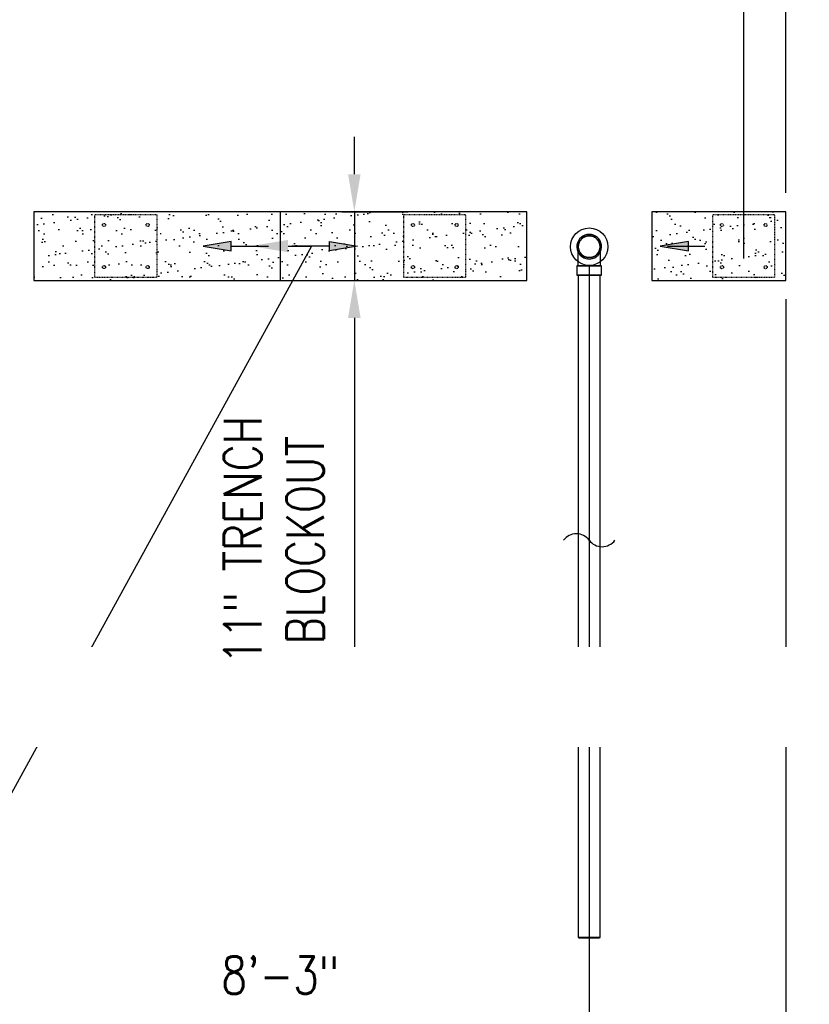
# Model space of a CAD drawing. Header units: inches. Extents: x -1118 to 4898, y -2233 to -529.
# Tile 121 of 124: x 865 to 992, y -834 to -676. Entities that reach past the tile are written whole.
import ezdxf
from ezdxf import colors
from ezdxf.entities.mleader import LeaderData, LeaderLine
from ezdxf.math import Vec2, Vec3

# ---------------------------------------------------------------- set-up
doc = ezdxf.new("R2010")
doc.units = ezdxf.units.IN
doc.header["$MEASUREMENT"] = 0
doc.linetypes.add('Dash', pattern=[0.25, 0.125, -0.125])
doc.layers.get('0').update_dxf_attribs({"color": 241})
for name, color, linetype in [('A-FLOR-PATT', 8, 'Continuous'), ('A-FLOR-SLOPE', 172, 'Continuous'), ('P-DRNS-PIPE', 3, 'Dash'), ('S-ANNO-DIMS', 1, 'Continuous'), ('S-ANNO-NOTE', 2, 'Continuous'), ('S-ANNO-SYMB', 2, 'Continuous'), ('S-DOOR-SOLE', 131, 'Dash'), ('S-DOOR-TRNCH', 173, 'Continuous')]:
    doc.layers.add(name, color=color, linetype=linetype)
doc.layers.add('P-PIPE', color=9, linetype='Continuous', plot=False)
doc.styles.add('Annotative', font='romans.shx', dxfattribs={"width": 0.8, "height": 0.125})
doc.dimstyles.new('Annotative', dxfattribs={"dimscale": 0, "dimtxt": 0.125, "dimasz": 0.125, "dimexe": 0.18, "dimexo": 0.0625, "dimgap": 0.09, "dimtad": 1, "dimdec": 3, "dimzin": 3, "dimdsep": 46, "dimlunit": 4, "dimtxsty": 'Annotative', "dimcen": 0.09, "dimclrt": 2, "dimazin": 2, "dimtfac": 1, "dimtdec": 3, "dimtmove": 0, "dimatfit": 0, "dimfxl": 1, "dimtfill": 1, "dimfrac": 2, "dimtolj": 1, "dimtzin": 0, "dimarcsym": 0})

# ---------------------------------------------------------------- blocks, each defined once
blk = doc.blocks.new('*D40')
at = {"layer": 'P-PIPE', "color": 0, "lineweight": -2, "transparency": 16777216}
for p, q in [((857.5, -715.6), (857.5, -845.75)), ((956.5, -715.6), (956.5, -845.75)), ((950.5, -837.11), (863.5, -837.11))]:
    blk.add_line(p, q, dxfattribs=at)
at = {"layer": 'P-PIPE', "color": 0, "transparency": 16777216}
for points in [[(863.5, -836.11), (863.5, -838.11), (857.5, -837.11)], [(950.5, -836.11), (950.5, -838.11), (956.5, -837.11)]]:
    blk.add_solid(points, dxfattribs=at)
at = {"layer": 'P-PIPE', "transparency": 16777216, "char_height": 6, "attachment_point": 5, "style": 'Annotative', "bg_fill": 3, "box_fill_scale": 1.25, "bg_fill_color": 256, "bg_fill_true_color": 13158600, "bg_fill_transparency": 0}
for s, insert in [('\\A1;8\'-3"', (907, -829.22)), ('\\A1;[2515]', (907, -846))]:
    blk.add_mtext(s, dxfattribs=dict(at, insert=insert))
blk = doc.blocks.new('*D46')
at = {"layer": 'S-ANNO-DIMS', "color": 0, "lineweight": -2, "transparency": 16777216}
for p, q in [((263.5, -762.6), (263.5, -879.54)), ((956.5, -762.59), (956.5, -879.54)), ((950.5, -870.9), (269.5, -870.9))]:
    blk.add_line(p, q, dxfattribs=at)
at = {"layer": 'S-ANNO-DIMS', "color": 0, "transparency": 16777216}
for points in [[(269.5, -869.9), (269.5, -871.9), (263.5, -870.9)], [(950.5, -869.9), (950.5, -871.9), (956.5, -870.9)]]:
    blk.add_solid(points, dxfattribs=at)
at = {"layer": 'S-ANNO-DIMS', "color": 2, "lineweight": -3, "transparency": 16777216, "insert": (610.12, -863.01), "char_height": 6, "width": 166.7663, "attachment_point": 5, "style": 'Annotative'}
blk.add_mtext('\\A1;FLOOR DRAINS @ 8\'-3" OC TYP', dxfattribs=at)
blk = doc.blocks.new('*D47')
at = {"layer": 'S-ANNO-DIMS', "color": 0, "lineweight": -2, "transparency": 16777216}
for p, q in [((988.02, -720.99), (988.02, -879.54)), ((956.5, -762.59), (956.5, -879.54)), ((950.5, -870.9), (944.5, -870.9)), ((956.5, -870.9), (988.02, -870.9)), ((994.02, -870.9), (1047.06, -870.9))]:
    blk.add_line(p, q, dxfattribs=at)
at = {"layer": 'S-ANNO-DIMS', "color": 0, "transparency": 16777216}
for points in [[(950.5, -869.9), (950.5, -871.9), (956.5, -870.9)], [(994.02, -869.9), (994.02, -871.9), (988.02, -870.9)]]:
    blk.add_solid(points, dxfattribs=at)
at = {"layer": 'S-ANNO-DIMS', "color": 2, "lineweight": -3, "transparency": 16777216, "insert": (1023.54, -862.01), "char_height": 6, "width": 55.1031, "attachment_point": 5, "style": 'Annotative'}
blk.add_mtext('\\A1;2\'-7 1/2"', dxfattribs=at)
blk = doc.blocks.new('*D52')
at = {"layer": 'S-ANNO-DIMS', "color": 0, "lineweight": -2, "transparency": 16777216}
for p, q in [((568.01, -549.82), (568.01, -571.67)), ((988.02, -703.99), (988.02, -554.39)), ((574.01, -563.03), (982.02, -563.03))]:
    blk.add_line(p, q, dxfattribs=at)
at = {"layer": 'S-ANNO-DIMS', "color": 0, "transparency": 16777216}
for points in [[(574.01, -562.03), (574.01, -564.03), (568.01, -563.03)], [(982.02, -562.03), (982.02, -564.03), (988.02, -563.03)]]:
    blk.add_solid(points, dxfattribs=at)
at = {"layer": 'S-ANNO-DIMS', "color": 2, "transparency": 16777216, "insert": (778.01, -555.13), "char_height": 6, "attachment_point": 5, "style": 'Annotative', "bg_fill": 3, "box_fill_scale": 1.25, "bg_fill_color": 256, "bg_fill_true_color": 13158600, "bg_fill_transparency": 0}
blk.add_mtext('\\A1;35\'-0"', dxfattribs=at)
blk = doc.blocks.new('*D57')
at = {"layer": 'S-ANNO-DIMS', "color": 0, "lineweight": -2, "transparency": 16777216}
for p, q in [((918.86, -700.99), (918.86, -694.99)), ((916.83, -706.99), (927.5, -706.99)), ((918.86, -706.99), (918.86, -717.99)), ((916.83, -717.99), (927.5, -717.99)), ((918.86, -723.99), (918.86, -785.15))]:
    blk.add_line(p, q, dxfattribs=at)
at = {"layer": 'S-ANNO-DIMS', "color": 0, "transparency": 16777216}
for points in [[(917.86, -700.99), (919.86, -700.99), (918.86, -706.99)], [(917.86, -723.99), (919.86, -723.99), (918.86, -717.99)]]:
    blk.add_solid(points, dxfattribs=at)
at = {"layer": 'S-ANNO-DIMS', "color": 2, "lineweight": -3, "transparency": 16777216, "insert": (905.97, -759.57), "char_height": 6, "attachment_point": 5, "rotation": 90, "style": 'Annotative'}
blk.add_mtext('\\A1;11" TRENCH\\PBLOCKOUT', dxfattribs=at)
blk = doc.blocks.new('TRENCH SOLE PLATE')
at = {"lineweight": -3, "ltscale": 0.25}
blk.add_lwpolyline([(-5, 5), (-5, -5), (5, -5), (5, 5)], close=True, dxfattribs=at)
for centre in [(-3.5, 3.375), (3.5, 3.375), (-3.5, -3.375), (3.5, -3.375)]:
    blk.add_circle(centre, 0.25, dxfattribs=at)
blk = doc.blocks.new('ARROW')
for p, q in [((-0.09375, -0.015625), (-0.09375, 0.015625)), ((-0.09375, 0.015625), (0, 0)), ((0, 0), (-0.09375, -0.015625))]:
    blk.add_line(p, q)
blk.add_lwpolyline([(-0.09375, 0), (-0.21875, 0)])
blk.add_solid([(-0.09375, 0.015625), (0, 0), (-0.09375, -0.015625)])
blk = doc.blocks.new('*D65')
at = {"layer": 'S-ANNO-DIMS', "color": 0, "lineweight": -2, "transparency": 16777216}
for p, q in [((981.26, -714.49), (981.26, -588.39)), ((988.02, -703.99), (988.02, -588.39)), ((975.26, -597.03), (969.26, -597.03)), ((981.26, -597.03), (988.02, -597.03)), ((994.02, -597.03), (1047.14, -597.03))]:
    blk.add_line(p, q, dxfattribs=at)
at = {"layer": 'S-ANNO-DIMS', "color": 0, "transparency": 16777216}
for points in [[(975.26, -596.03), (975.26, -598.03), (981.26, -597.03)], [(994.02, -596.03), (994.02, -598.03), (988.02, -597.03)]]:
    blk.add_solid(points, dxfattribs=at)
at = {"layer": 'S-ANNO-DIMS', "color": 2, "transparency": 16777216, "insert": (1030.14, -605.92), "char_height": 6, "attachment_point": 5, "style": 'Annotative', "bg_fill": 3, "box_fill_scale": 1.25, "bg_fill_color": 256, "bg_fill_true_color": 13158600, "bg_fill_transparency": 0}
blk.add_mtext('\\A1;(TYP) ', dxfattribs=at)
at = {"layer": 'S-ANNO-DIMS', "color": 2, "transparency": 16777216, "insert": (1030.14, -588.13), "char_height": 6, "attachment_point": 5, "style": 'Annotative', "bg_fill": 3, "box_fill_scale": 1.25, "bg_fill_color": 256, "bg_fill_true_color": 13158600, "bg_fill_transparency": 0}
blk.add_mtext('\\A1;6 3/4"', dxfattribs=at)
blk = doc.blocks.new('*D66')
at = {"layer": 'S-ANNO-DIMS', "color": 0, "lineweight": -2, "transparency": 16777216}
for p, q in [((585.26, -714.49), (585.26, -588.39)), ((981.26, -714.49), (981.26, -588.39)), ((975.26, -597.03), (591.26, -597.03))]:
    blk.add_line(p, q, dxfattribs=at)
at = {"layer": 'S-ANNO-DIMS', "color": 0, "transparency": 16777216}
for points in [[(591.26, -596.03), (591.26, -598.03), (585.26, -597.03)], [(975.26, -596.03), (975.26, -598.03), (981.26, -597.03)]]:
    blk.add_solid(points, dxfattribs=at)
at = {"layer": 'S-ANNO-DIMS', "color": 2, "transparency": 16777216, "insert": (783.26, -588.13), "char_height": 6, "attachment_point": 5, "style": 'Annotative', "bg_fill": 3, "box_fill_scale": 1.25, "bg_fill_color": 256, "bg_fill_true_color": 13158600, "bg_fill_transparency": 0}
blk.add_mtext('\\A1;SOLE PLATES @ 4\'-1 1/2" OC TYP', dxfattribs=at)
blk = doc.blocks.new('_DotSmall')
at = {"color": 0, "linetype": 'ByBlock', "const_width": 0.5}
blk.add_lwpolyline([(-0.0625, 0, 1), (0.0625, 0, 1)], format="xyb", close=True, dxfattribs=at)

msp = doc.modelspace()

# ---------------------------------------------------------------- linework, layer by layer
at = {"layer": 'P-PIPE'}
for p, q in [((954.5186, -715.656), (954.5186, -717.1559)), ((958.4766, -717.1559), (958.4766, -715.656)), ((954.7476, -717.1583), (954.7476, -823.2221)), ((958.2476, -823.2221), (958.2476, -717.1583))]:
    msp.add_line(p, q, dxfattribs=at)
at = {"layer": 'P-PIPE', "flags": 128}
for points in [[(954.7476, -712.5931), (954.749, -712.5231), (954.7532, -712.4533), (954.7602, -712.3836), (954.7699, -712.3143), (954.7825, -712.2455), (954.7977, -712.1771), (954.8157, -712.1095), (954.8364, -712.0426), (954.8598, -711.9766), (954.8857, -711.9116), (954.9143, -711.8477), (954.9453, -711.785), (954.9789, -711.7236), (955.0149, -711.6636), (955.0532, -711.605), (955.0939, -711.548), (955.1368, -711.4927), (955.1819, -711.4392), (955.2291, -711.3875), (955.2783, -711.3378), (955.3295, -711.29), (955.3826, -711.2443), (955.4374, -711.2008), (955.4939, -711.1595), (955.552, -711.1206), (955.6117, -711.0839), (955.6727, -711.0497), (955.7351, -711.018), (955.7987, -710.9887), (955.8634, -710.9621), (955.9292, -710.938), (955.9958, -710.9166), (956.0633, -710.8979), (956.1314, -710.8819), (956.2001, -710.8686), (956.2693, -710.8581), (956.3389, -710.8503), (956.4087, -710.8454), (956.4787, -710.8432), (956.4976, -710.8431)], [(956.4976, -710.8431), (956.5676, -710.8445), (956.6374, -710.8487), (956.7071, -710.8557), (956.7764, -710.8655), (956.8452, -710.878), (956.9135, -710.8933), (956.9812, -710.9113), (957.0481, -710.932), (957.1141, -710.9553), (957.1791, -710.9813), (957.243, -711.0098), (957.3057, -711.0409), (957.3671, -711.0744), (957.4271, -711.1104), (957.4857, -711.1488), (957.5427, -711.1895), (957.598, -711.2324), (957.6515, -711.2775), (957.7032, -711.3247), (957.7529, -711.3739), (957.8007, -711.4251), (957.8464, -711.4781), (957.8899, -711.5329), (957.9312, -711.5895), (957.9701, -711.6476), (958.0068, -711.7072), (958.041, -711.7683), (958.0727, -711.8307), (958.102, -711.8943), (958.1286, -711.959), (958.1527, -712.0247), (958.1741, -712.0914), (958.1928, -712.1588), (958.2088, -712.227), (958.2221, -712.2957), (958.2326, -712.3649), (958.2404, -712.4345), (958.2453, -712.5043), (958.2475, -712.5742), (958.2476, -712.5931)], [(956.4976, -714.3431), (956.4276, -714.3417), (956.3577, -714.3375), (956.2881, -714.3305), (956.2188, -714.3208), (956.1499, -714.3082), (956.0816, -714.293), (956.0139, -714.275), (955.9471, -714.2543), (955.8811, -714.2309), (955.8161, -714.205), (955.7522, -714.1764), (955.6895, -714.1454), (955.628, -714.1118), (955.568, -714.0758), (955.5094, -714.0375), (955.4525, -713.9968), (955.3972, -713.9539), (955.3436, -713.9088), (955.292, -713.8616), (955.2422, -713.8124), (955.1944, -713.7612), (955.1488, -713.7081), (955.1053, -713.6533), (955.064, -713.5968), (955.025, -713.5387), (954.9884, -713.479), (954.9541, -713.418), (954.9224, -713.3556), (954.8932, -713.292), (954.8665, -713.2273), (954.8424, -713.1615), (954.821, -713.0949), (954.8023, -713.0274), (954.7863, -712.9593), (954.773, -712.8906), (954.7625, -712.8214), (954.7548, -712.7518), (954.7498, -712.682), (954.7477, -712.612), (954.7476, -712.5931)], [(954.7476, -714.4533), (954.7476, -714.3408), (954.7476, -714.2304), (954.7476, -714.1224), (954.7476, -714.0169), (954.7476, -713.9141), (954.7476, -713.8141), (954.7476, -713.7171), (954.7476, -713.6232), (954.7476, -713.5327), (954.7476, -713.4456), (954.7476, -713.3621), (954.7476, -713.2823), (954.7476, -713.2064), (954.7476, -713.1344), (954.7476, -713.0665), (954.7476, -713.0028), (954.7476, -712.9434), (954.7476, -712.8884), (954.7476, -712.8379), (954.7476, -712.7919), (954.7476, -712.7506), (954.7476, -712.714), (954.7476, -712.6821), (954.7476, -712.6551), (954.7476, -712.6328), (954.7476, -712.6155), (954.7476, -712.6031), (954.7476, -712.5957), (954.7476, -712.5931)], [(958.2476, -712.5931), (958.2462, -712.6631), (958.242, -712.733), (958.235, -712.8026), (958.2252, -712.8719), (958.2127, -712.9408), (958.1974, -713.0091), (958.1794, -713.0768), (958.1587, -713.1436), (958.1354, -713.2096), (958.1094, -713.2746), (958.0809, -713.3385), (958.0498, -713.4012), (958.0163, -713.4627), (957.9803, -713.5227), (957.9419, -713.5813), (957.9012, -713.6382), (957.8583, -713.6935), (957.8132, -713.7471), (957.766, -713.7987), (957.7168, -713.8485), (957.6656, -713.8963), (957.6126, -713.9419), (957.5578, -713.9854), (957.5012, -714.0267), (957.4431, -714.0657), (957.3835, -714.1023), (957.3224, -714.1366), (957.26, -714.1683), (957.1964, -714.1975), (957.1317, -714.2242), (957.066, -714.2482), (956.9993, -714.2697), (956.9319, -714.2884), (956.8637, -714.3044), (956.795, -714.3177), (956.7258, -714.3282), (956.6562, -714.3359), (956.5864, -714.3409), (956.5165, -714.343), (956.4976, -714.3431)], [(958.2476, -712.5931), (958.2476, -712.5956), (958.2476, -712.603), (958.2476, -712.6154), (958.2476, -712.6327), (958.2476, -712.6548), (958.2476, -712.6818), (958.2476, -712.7137), (958.2476, -712.7502), (958.2476, -712.7915), (958.2476, -712.8374), (958.2476, -712.8879), (958.2476, -712.9429), (958.2476, -713.0022), (958.2476, -713.0659), (958.2476, -713.1337), (958.2476, -713.2057), (958.2476, -713.2816), (958.2476, -713.3613), (958.2476, -713.4448), (958.2476, -713.5318), (958.2476, -713.6224), (958.2476, -713.7162), (958.2476, -713.8131), (958.2476, -713.9131), (958.2476, -714.0159), (958.2476, -714.1214), (958.2476, -714.2294), (958.2476, -714.3397), (958.2476, -714.4522), (958.2476, -714.4967)], [(954.7476, -715.656), (954.7476, -715.5322), (954.7476, -715.4087), (954.7476, -715.2857), (954.7476, -715.1633), (954.7476, -715.0417), (954.7476, -714.9212), (954.7476, -714.8019), (954.7476, -714.684), (954.7476, -714.5678), (954.7476, -714.4967)], [(958.2476, -714.4967), (958.2476, -714.5667), (958.2476, -714.6829), (958.2476, -714.8008), (958.2476, -714.9201), (958.2476, -715.0406), (958.2476, -715.1621), (958.2476, -715.2845), (958.2476, -715.4076), (958.2476, -715.531), (958.2476, -715.6548), (958.2476, -715.656)]]:
    msp.add_lwpolyline(points, dxfattribs=at)
at = {"layer": 'P-PIPE'}
for radius, start, end in [(1.979, 90, 254.389728), (1.979, 90, 254.389728), (1.75, 0, 180), (1.75, 90, 270), (1.979, 285.610272, 90), (1.979, 285.610272, 90), (1.75, 270, 90), (1.75, 180, 0), (1.979, 255, 270), (1.979, 255, 270), (1.979, 270, 285), (1.979, 270, 285)]:
    msp.add_arc((956.4976, -712.5931), radius, start, end, dxfattribs=at)
for centre, major_axis, start_param, end_param in [((956.4976, -715.656), (1.979, 0), 1.57079633, 4.71238898), ((956.4976, -715.656), (-1.979, 0), -0.48583578, 0), ((956.4976, -715.656), (-1.979, 0), -0.48583578, 0), ((956.4976, -715.656), (-1.979, 0), -0.48583578, 0), ((956.4976, -715.656), (-1.979, 0), -0.48583578, 0), ((956.4976, -715.656), (-1.979, 0), -0.48583578, 0), ((956.4976, -715.656), (-1.979, 0), -0.48583578, 0), ((956.4976, -715.656), (-1.979, 0), 0, 1.57079633), ((956.4976, -715.656), (-1.979, 0), 0, 1.57079633), ((956.4976, -715.656), (-1.979, 0), 0, 1.57079633), ((956.4976, -715.656), (-1.979, 0), 0, 1.57079633), ((956.4976, -715.656), (-1.979, 0), 0, 1.57079633), ((956.4976, -715.656), (-1.979, 0), 0, 1.57079633), ((956.4976, -715.656), (1.75, 0), 1.57079633, 4.71238898), ((956.4976, -715.656), (1.75, 0), 1.57079633, 4.71238898), ((956.4976, -715.656), (1.75, 0), 1.57079633, 4.71238898), ((956.4976, -715.656), (1.75, 0), 1.57079633, 4.71238898), ((956.4976, -715.656), (1.75, 0), 1.57079633, 4.71238898), ((956.4976, -715.656), (1.75, 0), 1.57079633, 4.71238898), ((956.4976, -715.656), (1.75, 0), 1.57079633, 4.71238898), ((956.4976, -715.656), (1.75, 0), 1.57079633, 4.71238898), ((956.4976, -715.656), (1.75, 0), 1.57079633, 4.71238898), ((956.4976, -715.656), (1.75, 0), 1.57079633, 4.71238898), ((956.4976, -715.656), (1.75, 0), 1.57079633, 4.71238898), ((956.4976, -715.656), (1.75, 0), 1.57079633, 4.71238898), ((956.4976, -715.656), (1.75, 0), 1.57079633, 4.71238898), ((956.4976, -715.656), (1.75, 0), 1.57079633, 4.71238898), ((956.4976, -715.656), (1.75, 0), 1.57079633, 4.71238898), ((956.4976, -715.656), (1.75, 0), 1.57079633, 4.71238898), ((956.4976, -715.656), (1.75, 0), 1.57079633, 4.71238898), ((956.4976, -715.656), (1.75, 0), 1.57079633, 4.71238898), ((956.4976, -715.656), (1.75, 0), 1.57079633, 4.71238898), ((956.4976, -715.656), (1.75, 0), 1.57079633, 4.71238898), ((956.4976, -715.656), (-1.979, 0), -1.57079633, -0.48583578), ((956.4976, -715.656), (-1.979, 0), -1.57079633, -0.48583578), ((956.4976, -715.656), (-1.979, 0), -1.57079633, -0.48583578), ((956.4976, -715.656), (-1.979, 0), -1.57079633, -0.48583578), ((956.4976, -715.656), (-1.979, 0), -1.57079633, -0.48583578), ((956.4976, -715.656), (-1.979, 0), -1.57079633, -0.48583578), ((956.4976, -715.656), (1.75, 0), 1.57079633, 3.14159265), ((956.4976, -715.656), (1.75, 0), 1.57079633, 3.14159265), ((956.4976, -715.656), (1.75, 0), 1.57079633, 3.14159265), ((956.4976, -715.656), (1.75, 0), 1.57079633, 3.14159265), ((956.4976, -715.656), (1.75, 0), 1.57079633, 3.14159265), ((956.4976, -715.656), (1.75, 0), 1.57079633, 3.14159265), ((956.4976, -715.656), (1.75, 0), 1.57079633, 4.71238898), ((956.4976, -715.656), (1.75, 0), 3.14159265, 4.71238898), ((956.4976, -715.656), (1.75, 0), 3.14159265, 4.71238898), ((956.4976, -715.656), (1.75, 0), 3.14159265, 4.71238898), ((956.4976, -715.656), (1.75, 0), 3.14159265, 4.71238898), ((956.4976, -715.656), (1.75, 0), 3.14159265, 4.71238898), ((956.4976, -715.656), (1.75, 0), 3.14159265, 4.71238898), ((956.4976, -715.656), (-1.979, 0), 3.62742843, 4.71238898), ((956.4976, -715.656), (-1.979, 0), 3.62742843, 4.71238898), ((956.4976, -715.656), (-1.979, 0), 3.62742843, 4.71238898), ((956.4976, -715.656), (-1.979, 0), 3.62742843, 4.71238898), ((956.4976, -715.656), (-1.979, 0), 3.62742843, 4.71238898), ((956.4976, -715.656), (-1.979, 0), 3.62742843, 4.71238898), ((956.4976, -715.656), (1.979, 0), 4.71238898, 7.85398163), ((956.4976, -715.656), (1.75, 0), 4.71238898, 7.85398163), ((956.4976, -715.656), (1.75, 0), 4.71238898, 7.85398163), ((956.4976, -715.656), (1.75, 0), 4.71238898, 7.85398163), ((956.4976, -715.656), (1.75, 0), 4.71238898, 7.85398163), ((956.4976, -715.656), (1.75, 0), 4.71238898, 7.85398163), ((956.4976, -715.656), (1.75, 0), 4.71238898, 7.85398163), ((956.4976, -715.656), (1.75, 0), 4.71238898, 7.85398163), ((956.4976, -715.656), (1.75, 0), 4.71238898, 7.85398163), ((956.4976, -715.656), (1.75, 0), 4.71238898, 7.85398163), ((956.4976, -715.656), (1.75, 0), 4.71238898, 7.85398163), ((956.4976, -715.656), (1.75, 0), 4.71238898, 7.85398163), ((956.4976, -715.656), (1.75, 0), 4.71238898, 7.85398163), ((956.4976, -715.656), (1.75, 0), 4.71238898, 7.85398163), ((956.4976, -715.656), (1.75, 0), 4.71238898, 7.85398163), ((956.4976, -715.656), (1.75, 0), 4.71238898, 7.85398163), ((956.4976, -715.656), (1.75, 0), 4.71238898, 7.85398163), ((956.4976, -715.656), (1.75, 0), 4.71238898, 7.85398163), ((956.4976, -715.656), (1.75, 0), 4.71238898, 7.85398163), ((956.4976, -715.656), (1.75, 0), 4.71238898, 7.85398163), ((956.4976, -715.656), (1.75, 0), 4.71238898, 7.85398163), ((956.4976, -715.656), (1.75, 0), 4.71238898, 7.85398163), ((956.4976, -715.656), (1.75, 0), 4.71238898, 7.85398163), ((956.4976, -715.656), (1.75, 0), 4.71238898, 7.85398163), ((956.4976, -715.656), (1.75, 0), 4.71238898, 7.85398163), ((956.4976, -715.656), (1.75, 0), 4.71238898, 7.85398163), ((956.4976, -715.656), (1.75, 0), 4.71238898, 7.85398163), ((956.4976, -715.656), (1.75, 0), 4.71238898, 7.85398163), ((956.4976, -715.656), (-1.979, 0), 1.57079633, 3.62742843), ((956.4976, -715.656), (-1.979, 0), 1.57079633, 3.62742843), ((956.4976, -715.656), (-1.979, 0), 1.57079633, 3.62742843), ((956.4976, -715.656), (-1.979, 0), 1.57079633, 3.62742843), ((956.4976, -715.656), (-1.979, 0), 1.57079633, 3.62742843), ((956.4976, -715.656), (-1.979, 0), 1.57079633, 3.62742843), ((956.4976, -717.1559), (-1.979, 0), -1.57079633, 0), ((956.4976, -717.1559), (-1.979, 0), -1.57079633, 0), ((956.4976, -717.1559), (-1.979, 0), -1.57079633, 0), ((956.4976, -717.1559), (-1.979, 0), -1.57079633, 0), ((956.4976, -717.1559), (-1.979, 0), -1.57079633, 0), ((956.4976, -717.1559), (-1.979, 0), -1.57079633, 0), ((956.4976, -717.1559), (1.979, 0), 1.57079633, 4.71238898), ((956.4976, -717.1559), (-1.979, 0), 0, 1.57079633), ((956.4976, -717.1559), (-1.979, 0), 0, 1.57079633), ((956.4976, -717.1559), (-1.979, 0), 0, 1.57079633), ((956.4976, -717.1559), (-1.979, 0), 0, 1.57079633), ((956.4976, -717.1559), (-1.979, 0), 0, 1.57079633), ((956.4976, -717.1559), (-1.979, 0), 0, 1.57079633), ((956.4976, -717.1583), (1.75, 0), 1.57079633, 3.14159265), ((956.4976, -717.1583), (1.75, 0), 1.57079633, 3.14159265), ((956.4976, -717.1583), (1.75, 0), 1.57079633, 3.14159265), ((956.4976, -717.1583), (1.75, 0), 3.14159265, 4.71238898), ((956.4976, -717.1583), (1.75, 0), 3.14159265, 4.71238898), ((956.4976, -717.1583), (1.75, 0), 3.14159265, 4.71238898), ((956.4976, -717.1559), (-1.979, 0), 1.57079633, 4.71238898), ((956.4976, -717.1559), (-1.979, 0), 1.57079633, 4.71238898), ((956.4976, -717.1559), (-1.979, 0), 1.57079633, 4.71238898), ((956.4976, -717.1559), (-1.979, 0), 1.57079633, 4.71238898), ((956.4976, -717.1559), (-1.979, 0), 1.57079633, 4.71238898), ((956.4976, -717.1559), (-1.979, 0), 1.57079633, 4.71238898), ((956.4976, -717.1559), (1.979, 0), 4.71238898, 7.85398163), ((956.4976, -717.1583), (1.75, 0), 0, 1.57079633), ((956.4976, -717.1583), (1.75, 0), 0, 1.57079633), ((956.4976, -717.1583), (1.75, 0), 0, 1.57079633), ((956.4976, -717.1583), (1.75, 0), 4.71238898, 6.28318531), ((956.4976, -717.1583), (1.75, 0), 4.71238898, 6.28318531), ((956.4976, -717.1583), (1.75, 0), 4.71238898, 6.28318531), ((956.4976, -823.2221), (1.75, 0), 1.57079633, 3.14159265), ((956.4976, -823.2221), (1.75, 0), 3.14159265, 4.71238898), ((956.4976, -823.2221), (1.75, 0), 3.14159265, 4.71238898), ((956.4976, -823.2221), (1.75, 0), 3.14159265, 4.71238898), ((956.4976, -823.2221), (1.75, 0), 0, 1.57079633), ((956.4976, -823.2221), (1.75, 0), 4.71238898, 6.28318531), ((956.4976, -823.2221), (1.75, 0), 4.71238898, 6.28318531), ((956.4976, -823.2221), (1.75, 0), 4.71238898, 6.28318531)]:
    msp.add_ellipse(centre, major_axis=major_axis, ratio=0.0104161, start_param=start_param, end_param=end_param, dxfattribs=at)
at = {"layer": 'S-ANNO-SYMB'}
for p, q in [((972.3833, -711.7465), (967.8833, -712.4965)), ((967.8833, -712.4965), (972.3833, -713.2465)), ((972.3833, -713.2465), (972.3833, -711.7465))]:
    msp.add_line(p, q, dxfattribs=at)
msp.add_lwpolyline([(969.0157, -712.4932), (975.0157, -712.4932)], dxfattribs=at)
msp.add_solid([(972.3833, -711.7465), (967.8833, -712.4965), (972.3833, -713.2465)], dxfattribs=at)

# ---------------------------------------------------------------- leaders
at = {"layer": 'S-ANNO-NOTE', "lineweight": -3}
ml = msp.add_multileader_mtext('Standard', dxfattribs=at)
ml.set_content('OUTSIDE EDGE\\POF TRENCH', color=256, style='Annotative')
ml.set_leader_properties(color=1, linetype='ByLayer', lineweight=-1)
ml.build(insert=Vec2(0, 0))
ml.multileader.update_dxf_attribs({"text_right_attachment_type": 3, "dogleg_length": 0.125, "arrow_head_size": 6, "scale": 48})
ctx = ml.context
ctx.base_point, ctx.scale, ctx.char_height, ctx.arrow_head_size, ctx.landing_gap_size, ctx.plane_origin = Vec3(-166.0722, -661.5672), 48, 6, 6, 4.32, Vec3(-167.7061, -497.8651)
ctx.right_attachment = 3
notes = []
notes.append((ctx, [(1, (1, 1, 0), (-100.2322, -671.5672), (-1, 0), 6, [(1, [(-89.6918, -736.9955), (-69.4269, -747.9957)], 0, [])])]))
ctx.mtext.insert, ctx.mtext.width, ctx.mtext.flow_direction = Vec3(-161.7522, -658.5672), 55.247576, 5
ml = msp.add_multileader_mtext('Standard', dxfattribs=at)
ml.set_content('1:100 SLOPE (TYP)', color=256, style='Annotative')
ml.set_leader_properties(color=1, linetype='ByLayer', lineweight=-1)
ml.build(insert=Vec2(0, 0))
ml.multileader.update_dxf_attribs({"text_right_attachment_type": 3, "dogleg_length": 0.125, "arrow_head_size": 6, "scale": 48})
ctx = ml.context
ctx.base_point, ctx.scale, ctx.char_height, ctx.arrow_head_size, ctx.landing_gap_size, ctx.plane_origin = Vec3(-492.4816, -827.6774), 48, 6, 6, 4.32, Vec3(-465.3879, -788.5193)
ctx.right_attachment = 3
notes.append((ctx, [(1, (1, 1, 0), (-498.4816, -827.6774), (1, 0), 6, [(1, [(-506.2293, -742.4999), (-515.9742, -742.4999)], 0, [])])]))
ctx.mtext.insert, ctx.mtext.width, ctx.mtext.flow_direction = Vec3(-488.1616, -823.6774), 74.625012, 5
ml = msp.add_multileader_mtext('Standard', dxfattribs=at)
ml.set_content('3"%%C DRAIN OUTLET (TYP)', color=256, style='Annotative')
ml.set_leader_properties(color=1, linetype='ByLayer', lineweight=-1)
ml.build(insert=Vec2(0, 0))
ml.multileader.update_dxf_attribs({"text_right_attachment_type": 3, "dogleg_length": 0.125, "arrow_head_size": 6, "scale": 48})
ctx = ml.context
ctx.base_point, ctx.scale, ctx.char_height, ctx.arrow_head_size, ctx.landing_gap_size, ctx.plane_origin = Vec3(-821.7947, -761.9204), 48, 6, 6, 4.32, Vec3(-800.7096, -750.7515)
ctx.right_attachment = 3
notes.append((ctx, [(1, (1, 1, 0), (-827.7947, -761.9204), (1, 0), 6, [(1, [(-857.602, -744.3767)], 0, [])])]))
ctx.mtext.insert, ctx.mtext.width, ctx.mtext.flow_direction = Vec3(-817.4747, -757.9204), 54.278709, 5
for ctx, leaders in notes:
    for number, flags, end, landing, length, lines in leaders:
        leader = LeaderData()
        leader.index, (leader.has_last_leader_line, leader.has_dogleg_vector, leader.attachment_direction) = number, flags
        leader.last_leader_point, leader.dogleg_vector, leader.dogleg_length = Vec3(end), Vec3(landing), length
        for number, points, colour, breaks in lines:
            line = LeaderLine()
            line.index, line.vertices, line.color, line.breaks = number, Vec3.list(points), colors.encode_raw_color(colour), breaks
            leader.lines.append(line)
        ctx.leaders.append(leader)

# ---------------------------------------------------------------- next in the draw order: dimensions: what is measured, and where the dimension line sits
at = {"layer": 'P-PIPE'}
dim = msp.add_linear_dim(base=(857.4976, -837.1124), p1=(956.4976, -712.5965), p2=(857.4976, -712.5965), angle=180, dimstyle='Annotative', override={"dimpost": '\\X', "dimclrt": 256}, dxfattribs=at)
dim.commit()
dim.dimension.update_dxf_attribs({"geometry": '*D40', "text_midpoint": (906.9976, -837.1124)})
at = {"layer": 'S-ANNO-DIMS'}
dim = msp.add_linear_dim(base=(988.0157, -563.0254), p1=(568.0103, -546.8219), p2=(988.0157, -706.9932), dimstyle='Annotative', override={"dimpost": '\\X'}, dxfattribs=at)
dim.commit()
dim.dimension.update_dxf_attribs({"geometry": '*D52', "text_midpoint": (778.013, -555.134)})

# ---------------------------------------------------------------- next in the draw order: hatches: boundary and pattern name
at = {"layer": 'A-FLOR-PATT'}
h = msp.add_hatch(dxfattribs=at)
h.set_pattern_fill('AR-SAND', color=256, scale=2)
h.set_pattern_definition([(37.5, (-0.125, -1e-12), (-0.125987, 3.8536475), [0, -3.04, 0, -3.4, 0, -3.25]), (7.5, (-0.125, -1e-12), (3.539553, 5.644292), [0, -1.64, 0, -2.74, 0, -1.05]), (327.5, (-2.585, -1e-12), (6.228284, 0.011318), [0, -1, 0, -3.6, 0, -4.7]), (317.5, (-2.585, -1e-12), (6.012253, 1.75535), [0, -0.5, 0, -2.36, 0, -2.7])])
h.paths.add_polyline_path([(946.4976, -706.9932), (867.4976, -706.9932), (867.4976, -717.9932), (946.4976, -717.9932)])
h = msp.add_hatch(dxfattribs=at)
h.set_pattern_fill('AR-SAND', color=256, scale=2)
h.set_pattern_definition([(37.5, (-1814.0996, -0.0033), (-0.1259867, 3.8536475), [0, -3.04, 0, -3.4, 0, -3.25]), (7.5, (-1814.0996, -0.0033), (3.539553, 5.644292), [0, -1.64, 0, -2.74, 0, -1.05]), (327.5, (-1816.5596, -0.0033), (6.2282837, 0.011318), [0, -1, 0, -3.6, 0, -4.7]), (317.5, (-1816.5596, -0.0033), (6.012253, 1.755351), [0, -0.5, 0, -2.36, 0, -2.7])])
h.paths.add_polyline_path([(988.0157, -706.9932), (966.5083, -706.9965), (966.5083, -717.9965), (988.0157, -717.9932)])

# ---------------------------------------------------------------- next in the draw order: linework, layer by layer
at = {"layer": 'A-FLOR-SLOPE', "lineweight": -3}
msp.add_line((906.9976, -706.9932), (906.9976, -717.9932), dxfattribs=at)
at = {"layer": 'P-DRNS-PIPE', "lineweight": -3}
msp.add_line((956.4976, -715.5931), (956.4976, -759.5931), dxfattribs=at)
at = {"layer": 'P-DRNS-PIPE', "linetype": 'Continuous', "lineweight": -3}
msp.add_circle((956.4976, -712.5931), 3, dxfattribs=at)
for centre, start, end in [((954.4351, -761.14), 36.869898, 143.130102), ((958.5601, -758.0463), 216.869898, 323.130102)]:
    msp.add_arc(centre, 2.5781, start, end, dxfattribs=at)
at = {"layer": 'S-DOOR-TRNCH', "lineweight": -3}
for points in [[(946.4976, -706.9932), (867.4976, -706.9932), (867.4976, -717.9932), (946.4976, -717.9932)], [(988.0157, -706.9932), (966.5083, -706.9965), (966.5083, -717.9965), (988.0157, -717.9932)]]:
    msp.add_lwpolyline(points, close=True, dxfattribs=at)

# ---------------------------------------------------------------- next in the draw order: block references
at = {"layer": 'S-ANNO-SYMB', "xscale": -48, "yscale": 48, "zscale": 48, "rotation": 359.9999999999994}
msp.add_blockref('ARROW', (894.6251, -712.4932), dxfattribs=at)
at = {"layer": 'S-ANNO-SYMB', "xscale": 48, "yscale": 48, "zscale": 48}
msp.add_blockref('ARROW', (919.37, -712.4932), dxfattribs=at)
at = {"layer": 'S-DOOR-SOLE'}
for p in [(882.2476, -712.4898), (931.7476, -712.4898), (981.2583, -712.4932)]:
    msp.add_blockref('TRENCH SOLE PLATE', p, dxfattribs=at)

# ---------------------------------------------------------------- next in the draw order: dimensions: what is measured, and where the dimension line sits
at = {"layer": 'S-ANNO-DIMS', "lineweight": -3}
for base, p1, p2, angle, text, picture, middle in [((918.8627, -717.9932), (913.8253, -706.9932), (913.8253, -717.9932), 90, '<> TRENCH\\PBLOCKOUT', '*D57', (918.8627, -759.5703)), ((263.4976, -870.905), (956.4976, -759.5931), (263.4976, -759.5955), 180, 'FLOOR DRAINS @ 8\'-3" OC TYP', '*D46', (610.1226, -870.905))]:
    dim = msp.add_linear_dim(base=base, p1=p1, p2=p2, angle=angle, text=text, dimstyle='Annotative', override={"dimpost": '\\X', "dimtfill": 0}, dxfattribs=at)
    dim.commit()
    dim.dimension.update_dxf_attribs({"geometry": picture, "text_midpoint": middle, "dimtype": 160})
dim = msp.add_linear_dim(base=(956.4976, -870.905), p1=(988.0157, -717.9932), p2=(956.4976, -759.5931), angle=180, dimstyle='Annotative', override={"dimpost": '\\X', "dimtfill": 0}, dxfattribs=at)
dim.commit()
dim.dimension.update_dxf_attribs({"geometry": '*D47', "text_midpoint": (1023.5357, -870.905), "dimtype": 160})

# ---------------------------------------------------------------- next in the draw order: leaders
at = {"layer": 'S-ANNO-NOTE', "lineweight": -3}
ml = msp.add_multileader_mtext('Standard', dxfattribs=at)
ml.set_content('SOLE\\PPLATES', color=256, style='Annotative')
ml.set_leader_properties(color=1, linetype='ByLayer', lineweight=-1)
ml.build(insert=Vec2(0, 0))
ml.multileader.update_dxf_attribs({"text_right_attachment_type": 3, "dogleg_length": 0.125, "arrow_head_size": 6, "scale": 48})
ctx = ml.context
ctx.base_point, ctx.scale, ctx.char_height, ctx.arrow_head_size, ctx.landing_gap_size, ctx.plane_origin = Vec3(-914.109, -656.8882), 48, 6, 6, 4.32, Vec3(-893.0239, -645.7193)
ctx.right_attachment = 3
notes = []
notes.append((ctx, [(1, (1, 1, 0), (-920.109, -656.8882), (1, 0), 6, [(1, [(-930.2742, -707.4932)], 0, [])])]))
ctx.mtext.insert, ctx.mtext.width, ctx.mtext.flow_direction = Vec3(-909.789, -653.8882), 54.278709, 5
ml = msp.add_multileader_mtext('Standard', dxfattribs=at)
ml.set_content('SOLE\\PPLATES', color=256, style='Annotative')
ml.set_leader_properties(color=1, linetype='ByLayer', lineweight=-1)
ml.build(insert=Vec2(0, 0))
ml.multileader.update_dxf_attribs({"text_right_attachment_type": 3, "dogleg_length": 0.125, "arrow_head_size": 6, "scale": 48})
ctx = ml.context
ctx.base_point, ctx.scale, ctx.char_height, ctx.arrow_head_size, ctx.landing_gap_size, ctx.plane_origin = Vec3(701.4867, -657.5973), 48, 6, 6, 4.32, Vec3(722.5718, -646.4284)
ctx.right_attachment = 3
notes.append((ctx, [(1, (1, 1, 0), (695.4867, -657.5973), (1, 0), 6, [(1, [(686.0715, -708.2023)], 0, [])])]))
ctx.mtext.insert, ctx.mtext.width, ctx.mtext.flow_direction = Vec3(705.8067, -654.5973), 54.278709, 5
ml = msp.add_multileader_mtext('Standard', dxfattribs=at)
ml.set_content('1:100 SLOPE (TYP)', color=256, style='Annotative')
ml.set_leader_properties(color=1, linetype='ByLayer', lineweight=-1)
ml.build(insert=Vec2(0, 0))
ml.multileader.update_dxf_attribs({"text_right_attachment_type": 3, "dogleg_length": 0.125, "arrow_head_size": 6, "scale": 48})
ctx = ml.context
ctx.base_point, ctx.scale, ctx.char_height, ctx.arrow_head_size, ctx.landing_gap_size, ctx.plane_origin = Vec3(777.941, -802.2578), 48, 6, 6, 4.32, Vec3(828.973, -764.2426)
ctx.right_attachment = 3
notes.append((ctx, [(1, (1, 1, 0), (862.0667, -803.4007), (-1, 0), 6, [(1, [(902.2501, -712.4932), (911.995, -712.4932)], 0, [])])]))
ctx.mtext.insert, ctx.mtext.width, ctx.mtext.flow_direction = Vec3(782.261, -798.2578), 74.625012, 5
ml = msp.add_multileader_mtext('Standard', dxfattribs=at)
ml.set_content('SOLE\\PPLATES', color=256, style='Annotative')
ml.set_leader_properties(color=1, linetype='ByLayer', lineweight=-1)
ml.build(insert=Vec2(0, 0))
ml.multileader.update_dxf_attribs({"text_right_attachment_type": 3, "dogleg_length": 0.125, "arrow_head_size": 6, "scale": 48})
ctx = ml.context
ctx.base_point, ctx.scale, ctx.char_height, ctx.arrow_head_size, ctx.landing_gap_size, ctx.plane_origin = Vec3(106.8582, -779.6996), 48, 6, 6, 4.32, Vec3(104.715, -768.5307)
ctx.right_attachment = 3
notes.append((ctx, [(1, (1, 1, 0), (100.8582, -779.6996), (1, 0), 6, [(0, [(75.0105, -747.4999), (123.0105, -747.4999)], 0, [])])]))
ctx.mtext.insert, ctx.mtext.width, ctx.mtext.flow_direction = Vec3(111.1782, -776.6996), 54.278709, 5
ml = msp.add_multileader_mtext('Standard', dxfattribs=at)
ml.set_content('3" %%C DRAIN OUTLET (TYP)', color=256, style='Annotative')
ml.set_leader_properties(color=1, linetype='ByLayer', lineweight=-1)
ml.build(insert=Vec2(0, 0))
ml.multileader.update_dxf_attribs({"text_right_attachment_type": 3, "dogleg_length": 0.125, "arrow_head_size": 6, "scale": 48})
ctx = ml.context
ctx.base_point, ctx.scale, ctx.char_height, ctx.arrow_head_size, ctx.landing_gap_size, ctx.plane_origin = Vec3(292.7069, -803.3529), 48, 6, 6, 4.32, Vec3(320.5149, -765.9703)
ctx.right_attachment = 3
notes.append((ctx, [(1, (1, 1, 0), (286.7069, -803.3529), (1, 0), 6, [(1, [(263.6226, -759.5955)], 0, [])])]))
ctx.mtext.insert, ctx.mtext.width, ctx.mtext.flow_direction = Vec3(297.0269, -799.3529), 54.278709, 5
for ctx, leaders in notes:
    for number, flags, end, landing, length, lines in leaders:
        leader = LeaderData()
        leader.index, (leader.has_last_leader_line, leader.has_dogleg_vector, leader.attachment_direction) = number, flags
        leader.last_leader_point, leader.dogleg_vector, leader.dogleg_length = Vec3(end), Vec3(landing), length
        for number, points, colour, breaks in lines:
            line = LeaderLine()
            line.index, line.vertices, line.color, line.breaks = number, Vec3.list(points), colors.encode_raw_color(colour), breaks
            leader.lines.append(line)
        ctx.leaders.append(leader)

# ---------------------------------------------------------------- next in the draw order: dimensions: what is measured, and where the dimension line sits
at = {"layer": 'S-ANNO-DIMS'}
dim = msp.add_linear_dim(base=(981.2583, -597.0254), p1=(988.0157, -706.9932), p2=(981.2583, -717.4932), angle=180, text='<>\\X(TYP) ', dimstyle='Annotative', override={"dimpost": '\\X'}, dxfattribs=at)
dim.commit()
dim.dimension.update_dxf_attribs({"geometry": '*D65', "text_midpoint": (1030.1364, -597.0254), "dimtype": 160})

# ---------------------------------------------------------------- next in the draw order: dimensions: what is measured, and where the dimension line sits
dim = msp.add_linear_dim(base=(585.2583, -597.0254), p1=(981.2583, -717.4932), p2=(585.2583, -717.4932), angle=180, text='SOLE PLATES @ 4\'-1 1/2" OC TYP', dimstyle='Annotative', override={"dimpost": '\\X'}, dxfattribs=at)
dim.commit()
dim.dimension.update_dxf_attribs({"geometry": '*D66', "text_midpoint": (783.2583, -588.134)})

# ---------------------------------------------------------------- next in the draw order: leaders
at = {"layer": 'S-ANNO-NOTE', "lineweight": -3}
ml = msp.add_multileader_mtext('Standard', dxfattribs=at)
ml.set_content('OUTSIDE EDGE\\POF TRENCH', color=256, style='Annotative')
ml.set_leader_properties(color=1, linetype='ByLayer', lineweight=-1)
ml.build(insert=Vec2(0, 0))
ml.multileader.update_dxf_attribs({"text_right_attachment_type": 3, "dogleg_length": 0.125, "arrow_head_size": 6, "scale": 48})
ctx = ml.context
ctx.base_point, ctx.scale, ctx.char_height, ctx.arrow_head_size, ctx.landing_gap_size, ctx.plane_origin = Vec3(412.9966, -645.9678), 48, 6, 6, 4.32, Vec3(474.4705, -467.8652)
ctx.right_attachment = 3
notes = []
notes.append((ctx, [(1, (1, 1, 0), (406.9966, -645.9678), (1, 0), 6, [(1, [(396.4562, -706.9956), (376.1914, -717.9958)], 0, [])])]))
ctx.mtext.insert, ctx.mtext.width, ctx.mtext.flow_direction = Vec3(417.3166, -642.9678), 55.247576, 5
ml = msp.add_multileader_mtext('Standard', dxfattribs=at)
ml.set_content('GROUT\\PFILL', color=256, style='Annotative')
ml.set_leader_properties(color=1, linetype='ByLayer', lineweight=-1)
ml.set_arrow_properties(name='DOTSMALL')
ml.build(insert=Vec2(0, 0))
ml.multileader.update_dxf_attribs({"text_right_attachment_type": 3, "dogleg_length": 0.125, "arrow_head_size": 6, "scale": 48})
ctx = ml.context
ctx.base_point, ctx.scale, ctx.char_height, ctx.arrow_head_size, ctx.landing_gap_size, ctx.plane_origin = Vec3(-858, -656.4494), 48, 6, 6, 4.32, Vec3(-817.9336, -645.2806)
ctx.right_attachment = 3
notes.append((ctx, [(1, (1, 1, 0), (-864, -656.4494), (1, 0), 6, [(1, [(-872.1013, -712.4965)], 0, [])])]))
ctx.mtext.insert, ctx.mtext.width, ctx.mtext.flow_direction = Vec3(-853.68, -653.4494), 54.278709, 5
ml = msp.add_multileader_mtext('Standard', dxfattribs=at)
ml.set_content('GROUT\\PFILL', color=256, style='Annotative')
ml.set_leader_properties(color=1, linetype='ByLayer', lineweight=-1)
ml.set_arrow_properties(name='DOTSMALL')
ml.build(insert=Vec2(0, 0))
ml.multileader.update_dxf_attribs({"text_right_attachment_type": 3, "dogleg_length": 0.125, "arrow_head_size": 6, "scale": 48})
ctx = ml.context
ctx.base_point, ctx.scale, ctx.char_height, ctx.arrow_head_size, ctx.landing_gap_size, ctx.plane_origin = Vec3(767.6617, -657.1586), 48, 6, 6, 4.32, Vec3(797.6621, -645.9897)
ctx.right_attachment = 3
notes.append((ctx, [(1, (1, 1, 0), (761.6617, -657.1586), (1, 0), 6, [(1, [(743.4944, -713.2057)], 0, [])])]))
ctx.mtext.insert, ctx.mtext.width, ctx.mtext.flow_direction = Vec3(771.9817, -654.1586), 54.278709, 5
for ctx, leaders in notes:
    for number, flags, end, landing, length, lines in leaders:
        leader = LeaderData()
        leader.index, (leader.has_last_leader_line, leader.has_dogleg_vector, leader.attachment_direction) = number, flags
        leader.last_leader_point, leader.dogleg_vector, leader.dogleg_length = Vec3(end), Vec3(landing), length
        for number, points, colour, breaks in lines:
            line = LeaderLine()
            line.index, line.vertices, line.color, line.breaks = number, Vec3.list(points), colors.encode_raw_color(colour), breaks
            leader.lines.append(line)
        ctx.leaders.append(leader)

# ---------------------------------------------------------------- next in the draw order: leaders
ml = msp.add_multileader_mtext('Standard', dxfattribs=at)
ml.set_content('HIGH POINT AT MIDPOINT\\PBETWEEN DRAINS, (TYP)', color=256, style='Annotative')
ml.set_leader_properties(color=1, linetype='ByLayer', lineweight=-1)
ml.build(insert=Vec2(0, 0))
ml.multileader.update_dxf_attribs({"text_right_attachment_type": 3, "dogleg_length": 0.125, "arrow_head_size": 6, "scale": 48})
ctx = ml.context
ctx.base_point, ctx.scale, ctx.char_height, ctx.arrow_head_size, ctx.landing_gap_size, ctx.plane_origin = Vec3(353.6626, -780.6941), 48, 6, 6, 4.32, Vec3(256.5849, -872.9019)
ctx.right_attachment = 3
notes = []
notes.append((ctx, [(1, (1, 1, 0), (347.6626, -780.6941), (1, 0), 6, [(0, [(313.1226, -712.4956)], 0, [])])]))
ctx.mtext.insert, ctx.mtext.width, ctx.mtext.flow_direction = Vec3(357.9826, -776.6941), 94.581793, 5
ctx.mtext.has_bg_fill, ctx.mtext.bg_color, ctx.mtext.bg_scale_factor, ctx.mtext.bg_transparency, ctx.mtext.use_window_bg_color = 1, -1073741824, 1, 0, 1
for ctx, leaders in notes:
    for number, flags, end, landing, length, lines in leaders:
        leader = LeaderData()
        leader.index, (leader.has_last_leader_line, leader.has_dogleg_vector, leader.attachment_direction) = number, flags
        leader.last_leader_point, leader.dogleg_vector, leader.dogleg_length = Vec3(end), Vec3(landing), length
        for number, points, colour, breaks in lines:
            line = LeaderLine()
            line.index, line.vertices, line.color, line.breaks = number, Vec3.list(points), colors.encode_raw_color(colour), breaks
            leader.lines.append(line)
        ctx.leaders.append(leader)

doc.saveas('drawing.dxf')
